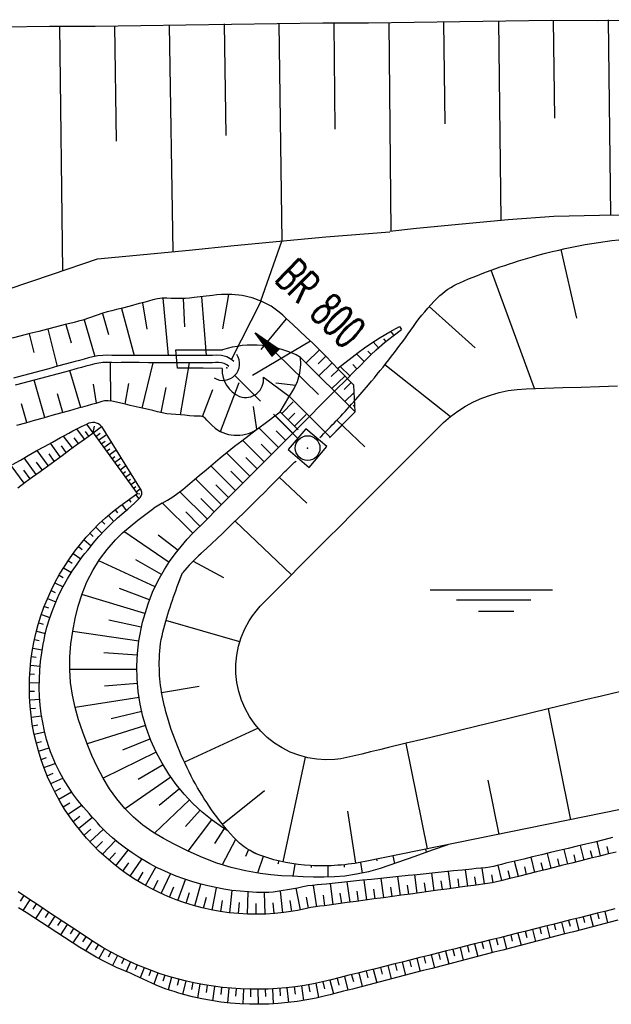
# Model space of a CAD drawing. Extents: x 0 to 1135, y 0 to 420.
# Tile 26 of 81: x 551 to 583, y 117 to 171. Entities that reach past the tile are written whole.
import ezdxf
from ezdxf.enums import TextEntityAlignment as Align

# ---------------------------------------------------------------- set-up
doc = ezdxf.new("R2010")
doc.units = 0
doc.header["$LTSCALE"] = 2
doc.header["$MEASUREMENT"] = 0
doc.linetypes.add('AUSGEZOGEN', pattern=[0])
doc.linetypes.add('GESTRICH-X2', pattern=[1.5, 1, -0.5])
doc.layers.get('0').update_dxf_attribs({"color": 8, "linetype": 'AUSGEZOGEN'})
for name, color, linetype in [('BOESCHG', 8, 'AUSGEZOGEN'), ('Boeschungen', 15, 'CONTINUOUS'), ('DURCHL', 200, 'GESTRICH-X2'), ('KANAL', 200, 'GESTRICH-X2'), ('PFEIL', 200, 'CONTINUOUS'), ('Regenrückhaltebecken', 15, 'CONTINUOUS'), ('RRB', 4, 'AUSGEZOGEN'), ('SCHSYMBOL', 200, 'AUSGEZOGEN'), ('TEXTO', 200, 'CONTINUOUS'), ('TEXTU', 4, 'CONTINUOUS'), ('Zufahrt_RRB', 15, 'CONTINUOUS')]:
    doc.layers.add(name, color=color, linetype=linetype)
doc.styles.add('ROMANS', font='romans.shx', dxfattribs={"width": 0.8})

# ---------------------------------------------------------------- blocks, each defined once
blk = doc.blocks.new('40')
at = {"color": 0}
blk.add_arc((0.025, 0.311), 0.91, 192.5363, 347.4637, dxfattribs=at)
blk.add_point((0, 0), dxfattribs=at)
blk = doc.blocks.new('20')
blk.add_lwpolyline([(-0.754, -0.751), (0.754, -0.751), (0.754, 0.75), (-0.754, 0.75)], close=True)
blk.add_circle((0, 0), 0.676)
blk.add_point((0, 0))
blk = doc.blocks.new('WASSER2')
at = {"layer": 'TEXTU'}
for p, q in [((-3.34, 0.005), (3.358, 0.005)), ((-1.904, -0.538), (2.16, -0.538)), ((-0.701, -1.159), (1.239, -1.159))]:
    blk.add_line(p, q, dxfattribs=at)
blk = doc.blocks.new('PFEIL2')
at = {"color": 0}
for p, q in [((0.88, 0.002), (-2.401, -0.012)), ((0.881, -0.271), (0.879, 0.276)), ((0.879, 0.276), (2.429, 0.009)), ((0.911, 0.27), (0.879, 0.265)), ((0.965, 0.261), (0.879, 0.246)), ((1.019, 0.252), (0.879, 0.228)), ((1.073, 0.242), (0.879, 0.209)), ((1.127, 0.233), (0.879, 0.191)), ((1.181, 0.224), (0.879, 0.172)), ((1.235, 0.214), (0.879, 0.154)), ((1.289, 0.205), (0.879, 0.135)), ((1.343, 0.196), (0.879, 0.117)), ((1.397, 0.187), (0.879, 0.098)), ((1.451, 0.177), (0.879, 0.08)), ((1.505, 0.168), (0.879, 0.061)), ((1.559, 0.159), (0.88, 0.043)), ((1.613, 0.149), (0.88, 0.024)), ((1.668, 0.14), (0.88, 0.006)), ((1.722, 0.131), (0.88, -0.013)), ((1.776, 0.121), (0.88, -0.031)), ((1.83, 0.112), (0.88, -0.05)), ((1.884, 0.103), (0.88, -0.068)), ((1.938, 0.094), (0.88, -0.087)), ((1.992, 0.084), (0.88, -0.105)), ((2.046, 0.075), (0.88, -0.124)), ((2.1, 0.066), (0.88, -0.142)), ((2.154, 0.056), (0.88, -0.161)), ((2.208, 0.047), (0.88, -0.179)), ((2.262, 0.038), (0.881, -0.198)), ((2.316, 0.029), (0.881, -0.216)), ((2.37, 0.019), (0.881, -0.235)), ((2.424, 0.01), (0.881, -0.253)), ((2.429, 0.009), (0.881, -0.271))]:
    blk.add_line(p, q, dxfattribs=at)

msp = doc.modelspace()

# ---------------------------------------------------------------- linework, layer by layer
at = {"layer": 'BOESCHG'}
for p, q in [((581.226, 154.368), (580.384, 158.122)), ((578.917, 150.521), (576.551, 156.988)), ((575.67, 152.739), (573.152, 154.994)), ((574.313, 148.977), (570.727, 151.814)), ((569.633, 147.338), (568.107, 148.794)), ((564.953, 145.663), (566.456, 144.254)), ((562.542, 143.271), (565.618, 140.334)), ((560.238, 141.08), (561.893, 140.178)), ((562.795, 136.66), (558.753, 137.832)), ((560.571, 134.218), (558.517, 133.877)), ((579.661, 132.999), (580.892, 126.939)), ((563.803, 131.949), (559.762, 130.086)), ((571.88, 131.117), (573.052, 125.347)), ((566.377, 130.371), (565.153, 124.637)), ((576.371, 129.1), (576.972, 126.143)), ((564.137, 128.522), (561.848, 126.685)), ((568.681, 127.415), (569.13, 124.562))]:
    msp.add_line(p, q, dxfattribs=at)
for points in [[(567.175, 147.837, 0.003686), (567.948, 148.627, 0.016841), (569.833, 150.718, 0.021848), (572.293, 153.911, -0.043331), (573.603, 155.468, -0.094439), (574.826, 156.299, -0.032796), (578.807, 157.72, -0.05145), (584.63, 158.745, -0.033924)], [(565.264, 145.981, 0.00278), (565.869, 146.554, 0.016841)], [(583.617, 127.494), (569.644, 124.655, -0.063726), (566.665, 124.437, -0.069974), (563.994, 124.961, -0.126352), (562.442, 125.99, -0.060957), (560.249, 129.109, -0.054553), (558.748, 132.846, -0.075303), (558.39, 135.749, -0.059427), (558.634, 137.406, -0.03099), (559.664, 140.44, -0.100744)]]:
    msp.add_lwpolyline(points, format="xyb", dxfattribs=at)
at = {"layer": 'BOESCHG', "linetype": 'Continuous'}
for points in [[(564.039, 138.753), (564.745, 139.461), (565.452, 140.168), (566.159, 140.876), (566.865, 141.583), (567.572, 142.291), (568.279, 142.999), (568.985, 143.706), (569.692, 144.414), (570.398, 145.121), (571.105, 145.829), (571.812, 146.536), (572.518, 147.244), (572.872, 147.597), (573.225, 147.952), (573.459, 148.189), (573.694, 148.425), (573.936, 148.655), (574.316, 148.98), (574.717, 149.278), (575.139, 149.546), (575.579, 149.783), (576.035, 149.988), (576.504, 150.16), (576.984, 150.3), (577.474, 150.402), (577.969, 150.467), (578.468, 150.504), (578.967, 150.522), (579.467, 150.535), (579.967, 150.549), (580.467, 150.565), (581.466, 150.596), (582.466, 150.627), (583.465, 150.658)], [(583.559, 133.942), (582.587, 133.707), (581.615, 133.472), (580.643, 133.237), (579.671, 133.002), (578.699, 132.767), (577.727, 132.531), (576.756, 132.296), (575.784, 132.061), (574.812, 131.826), (573.84, 131.591), (572.868, 131.356), (571.896, 131.121), (570.924, 130.885), (570.438, 130.768), (569.952, 130.65), (569.466, 130.531), (568.98, 130.415), (568.654, 130.343), (568.327, 130.281), (567.997, 130.238), (567.498, 130.219), (566.999, 130.253), (566.506, 130.336), (566.024, 130.467), (565.557, 130.646), (565.11, 130.87), (564.688, 131.138), (564.295, 131.447), (563.935, 131.794), (563.611, 132.174), (563.327, 132.585), (563.085, 133.023), (562.888, 133.482), (562.738, 133.959), (562.637, 134.448), (562.584, 134.945), (562.582, 135.445), (562.629, 135.942), (562.726, 136.432), (562.871, 136.911), (563.062, 137.374), (563.301, 137.812), (563.488, 138.087), (563.691, 138.351), (563.901, 138.61)]]:
    msp.add_lwpolyline(points, dxfattribs=at)
at = {"layer": 'BOESCHG'}
for centre, radius, start, end in [((476.582, 232.341), 123.784, 312.78962, 315.75958), ((568.239, 133.325), 11.143, 132.7896, 140.3197)]:
    msp.add_arc(centre, radius, start, end, dxfattribs=at)
at = {"layer": 'Boeschungen', "linetype": 'Continuous'}
for points in [[(539.859, 170.08), (540.97, 170.163), (542.37, 170.178), (544.872, 170.217), (547.374, 170.255), (549.876, 170.293), (552.377, 170.331), (554.878, 170.32), (557.379, 170.358), (559.831, 170.398), (562.333, 170.436), (564.835, 170.474), (567.336, 170.513), (569.837, 170.501), (572.338, 170.539), (574.84, 170.577), (577.342, 170.616), (579.844, 170.654), (582.344, 170.642), (584.846, 170.681)], [(579.944, 170.652), (580.012, 165.298)], [(582.945, 170.678), (583.082, 160.021)], [(552.927, 170.318), (553.098, 156.96)], [(555.929, 170.344), (556.023, 164.04)], [(558.93, 170.37), (559.125, 158.011)], [(561.933, 170.446), (562.032, 164.341)], [(564.935, 170.472), (565.091, 158.564)], [(567.936, 170.498), (567.993, 164.695)], [(570.938, 170.524), (571.056, 159.117)], [(573.939, 170.55), (574.002, 164.996)], [(576.942, 170.626), (577.073, 159.719)], [(571.006, 159.119), (572.461, 159.283), (574.967, 159.521), (577.474, 159.759), (579.98, 159.947), (582.481, 159.986), (584.933, 160.025), (587.435, 160.064), (589.936, 160.102), (592.438, 160.14), (594.94, 160.178), (597.44, 160.167), (599.942, 160.205), (602.444, 160.243), (604.945, 160.282), (607.448, 160.37), (609.901, 160.459), (612.063, 160.63)], [(539.992, 152.547), (540.086, 152.579), (542.607, 153.417), (545.079, 154.257), (547.55, 155.096), (550.071, 155.934), (552.543, 156.773), (555.014, 157.613), (557.521, 157.851), (560.028, 158.089), (562.484, 158.329), (564.991, 158.567), (567.498, 158.805), (571.009, 159.081)]]:
    msp.add_lwpolyline(points, dxfattribs=at)
at = {"layer": 'DURCHL'}
msp.add_line((562.514, 151.231), (565.971, 147.79), dxfattribs=at)
at = {"layer": 'KANAL'}
msp.add_line((562.514, 151.231), (565.971, 147.79), dxfattribs=at)
at = {"layer": 'Regenrückhaltebecken', "linetype": 'Continuous'}
for p, q in [((561.862, 153.789), (562.185, 155.661)), ((557.468, 155.202), (557.71, 153.766)), ((558.573, 155.45), (558.881, 152.33)), ((559.694, 155.435), (559.774, 153.882)), ((560.694, 155.538), (560.948, 152.327)), ((562.33, 152.109), (563.969, 155.293)), ((555.272, 154.627), (555.609, 153.479)), ((556.312, 154.9), (557.016, 152.331)), ((553.281, 154.021), (553.559, 153.013)), ((554.278, 154.278), (554.868, 152.275)), ((563.955, 152.656), (565.352, 154.321)), ((551.27, 153.508), (551.529, 152.481)), ((552.283, 153.767), (552.804, 151.727)), ((571.225, 153.427), (571.057, 153.645)), ((571.537, 153.909), (571.649, 153.746)), ((563.489, 151.247), (566.653, 153.128)), ((570.377, 152.742), (570.091, 153.066)), ((570.793, 153.091), (570.681, 153.228)), ((567.153, 152.636), (566.419, 151.925)), ((569.592, 151.987), (569.177, 152.405)), ((569.979, 152.373), (569.803, 152.558)), ((555.729, 149.837), (555.723, 151.933)), ((557.443, 149.445), (558.054, 151.93)), ((559.552, 149.086), (560.033, 151.929)), ((569.11, 149.237), (566.122, 152.221)), ((567.501, 152.277), (567.08, 151.869)), ((567.849, 151.918), (567.126, 151.218)), ((569.204, 151.595), (568.969, 151.83)), ((554.099, 149.479), (553.499, 151.5)), ((568.196, 151.558), (567.796, 151.171)), ((568.814, 151.204), (568.287, 151.73)), ((552.122, 148.927), (551.546, 150.976)), ((554.958, 149.72), (554.779, 150.759)), ((556.521, 149.658), (556.728, 150.794)), ((561.735, 148.164), (562.753, 150.852)), ((564.758, 150.82), (565.858, 150.696)), ((568.544, 151.199), (567.834, 150.512)), ((568.892, 150.84), (568.51, 150.47)), ((553.103, 149.2), (552.816, 150.22)), ((558.482, 149.198), (558.765, 150.564)), ((560.758, 148.984), (561.319, 150.466)), ((569.053, 150.3), (568.542, 149.805)), ((569.11, 149.237), (569.032, 150.695)), ((551.141, 148.653), (550.852, 149.682)), ((564.999, 149.245), (565.468, 150.048)), ((565.085, 149.159), (565.721, 149.796)), ((563.733, 148.296), (563.545, 149.533)), ((565.979, 148.266), (564.999, 149.245)), ((565.438, 148.806), (565.805, 149.172)), ((569.089, 149.639), (568.994, 149.547)), ((565.69, 148.076), (564.724, 149.041)), ((565.792, 148.452), (566.428, 149.089)), ((564.909, 147.294), (563.834, 148.368)), ((565.299, 147.685), (564.789, 148.195)), ((564.128, 146.512), (562.941, 147.698)), ((563.347, 145.73), (562.066, 147.01)), ((564.518, 146.903), (563.953, 147.468)), ((563.737, 146.121), (563.117, 146.741)), ((562.566, 144.948), (561.214, 146.298)), ((562.956, 145.339), (562.298, 145.997)), ((561.785, 144.167), (560.36, 145.589)), ((561.004, 143.385), (559.51, 144.877)), ((562.175, 144.558), (561.481, 145.251)), ((561.395, 143.776), (560.667, 144.502)), ((558.541, 144.243), (558.09, 143.97)), ((560.223, 142.603), (558.566, 144.258)), ((560.614, 142.994), (559.832, 143.774)), ((558.928, 141.015), (556.454, 142.694)), ((559.414, 141.663), (558.333, 142.507)), ((559.917, 142.284), (560.204, 142.583)), ((558.155, 139.68), (555.075, 141.103)), ((558.508, 140.357), (557.112, 141.153)), ((557.85, 138.958), (556.203, 139.581)), ((557.598, 138.215), (554.153, 139.25)), ((564.039, 138.753), (563.901, 138.61)), ((564.039, 138.753), (564.039, 138.753)), ((557.403, 137.464), (555.629, 137.858)), ((557.264, 136.709), (553.648, 137.225)), ((557.183, 135.945), (555.351, 136.064)), ((557.157, 135.163), (553.488, 135.149)), ((557.19, 134.391), (555.383, 134.247)), ((557.281, 133.62), (553.783, 133.075)), ((557.428, 132.857), (555.755, 132.464)), ((557.635, 132.103), (554.436, 131.089)), ((557.899, 131.359), (556.37, 130.75)), ((558.217, 130.64), (555.316, 129.219)), ((558.592, 129.945), (557.23, 129.145)), ((559.02, 129.276), (556.513, 127.538)), ((559.5, 128.637), (558.384, 127.73)), ((560.036, 128.03), (558.122, 126.218)), ((560.618, 127.465), (559.825, 126.58)), ((561.251, 126.941), (559.951, 125.231)), ((561.933, 126.461), (561.404, 125.642)), ((562.564, 125.861), (561.819, 124.483)), ((563.261, 125.308), (563.099, 124.942)), ((564.065, 124.937), (563.756, 124.029)), ((571.168, 124.965), (571.265, 124.556)), ((572.955, 125.328), (572.995, 125.163)), ((564.923, 124.69), (564.88, 124.515)), ((565.805, 124.522), (565.698, 123.849)), ((566.702, 124.435), (566.693, 124.324)), ((567.602, 124.423), (567.605, 123.81)), ((568.497, 124.481), (568.509, 124.354)), ((569.388, 124.606), (569.486, 124.019)), ((570.277, 124.784), (570.296, 124.695))]:
    msp.add_line(p, q, dxfattribs=at)
for points in [[(569.032, 150.695), (568.192, 151.563), (567.845, 151.922), (567.497, 152.281), (567.149, 152.64), (566.974, 152.819), (566.796, 152.994), (566.613, 153.165), (566.427, 153.333), (566.059, 153.672), (565.691, 154.011), (565.506, 154.179), (565.322, 154.349), (565.14, 154.521), (564.954, 154.688), (564.504, 155.013), (564.006, 155.274), (563.472, 155.47), (562.917, 155.6), (562.354, 155.662), (561.795, 155.656), (561.544, 155.632), (561.295, 155.602), (560.795, 155.548), (560.295, 155.494), (560.045, 155.464), (559.795, 155.44), (559.545, 155.431), (559.295, 155.435), (559.045, 155.446)], [(559.045, 155.446), (558.795, 155.454), (558.544, 155.449), (558.295, 155.421), (558.043, 155.362), (557.795, 155.289), (557.545, 155.222), (557.295, 155.157), (556.795, 155.026), (556.295, 154.896), (556.045, 154.83), (555.794, 154.765), (555.544, 154.703), (555.294, 154.634), (554.933, 154.512), (554.575, 154.379), (554.213, 154.258), (553.971, 154.194), (553.728, 154.135), (553.486, 154.074), (553.244, 154.011), (552.759, 153.888), (552.275, 153.764), (551.79, 153.641), (551.305, 153.517), (550.821, 153.394), (550.336, 153.27)], [(560.204, 142.583), (560.91, 143.291), (561.617, 143.998), (562.324, 144.706), (563.03, 145.413), (563.737, 146.121), (564.443, 146.828), (565.15, 147.536), (565.857, 148.244), (566.563, 148.951), (567.27, 149.659), (567.977, 150.366), (568.683, 151.074), (569.037, 151.427), (569.39, 151.782), (569.677, 152.073), (569.966, 152.361), (570.263, 152.641), (570.711, 153.025), (571.176, 153.39), (571.649, 153.746)], [(568.138, 151.618), (568.542, 151.922), (568.944, 152.227), (569.277, 152.482), (569.613, 152.733), (569.955, 152.975), (570.47, 153.305), (571, 153.613), (571.537, 153.909)], [(559.026, 152.33), (558.793, 152.33), (558.293, 152.33), (557.793, 152.33), (557.293, 152.331), (556.793, 152.331), (556.293, 152.331), (556.043, 152.33), (555.793, 152.331), (555.543, 152.336), (555.293, 152.331), (555.021, 152.302), (554.751, 152.25), (554.509, 152.187), (554.268, 152.12), (554.027, 152.055), (553.786, 151.991), (553.303, 151.861), (552.82, 151.732), (552.337, 151.602), (551.854, 151.473), (551.371, 151.343), (550.888, 151.214), (550.405, 151.084)], [(562.464, 151.996), (562.361, 152.091), (562.092, 152.247), (561.793, 152.329), (561.544, 152.339), (561.293, 152.329), (561.043, 152.326), (560.793, 152.329), (560.543, 152.33), (560.293, 152.329), (559.793, 152.329), (559.293, 152.33), (559.026, 152.33)], [(561.824, 151.605), (560.79, 151.629), (559.382, 151.63), (559.294, 152.63), (561.84, 152.627)], [(559.028, 151.93), (558.793, 151.93), (558.293, 151.93), (557.793, 151.93), (557.293, 151.931), (556.793, 151.931), (556.293, 151.931), (556.043, 151.93), (555.793, 151.931), (555.543, 151.937), (555.293, 151.931), (555.073, 151.906), (554.855, 151.863), (554.613, 151.801), (554.372, 151.734), (554.131, 151.668), (553.889, 151.604), (553.406, 151.475), (552.923, 151.345), (552.44, 151.216), (551.957, 151.086), (551.474, 150.957), (550.992, 150.827), (550.509, 150.698)], [(562.187, 151.719), (562.078, 151.808), (561.942, 151.883), (561.793, 151.929), (561.628, 151.945), (561.461, 151.94), (561.293, 151.929), (561.043, 151.925), (560.793, 151.929), (560.543, 151.93), (560.293, 151.929), (559.793, 151.929), (559.293, 151.93), (559.028, 151.93)], [(564.083, 151.138), (565.499, 150.1), (566.606, 148.994), (567.739, 147.864), (569.109, 149.236), (566.122, 152.221)], [(565.471, 150.045), (565.758, 150.476), (565.954, 150.906), (566.081, 151.361), (566.134, 151.831), (566.117, 152.227)], [(559.044, 149.114), (559.041, 149.114), (558.792, 149.132), (558.541, 149.183), (558.292, 149.249), (558.042, 149.309), (557.792, 149.364), (557.292, 149.48), (556.792, 149.596), (556.542, 149.653), (556.292, 149.712), (556.044, 149.776), (555.792, 149.828), (555.595, 149.849), (555.397, 149.841), (555.235, 149.808), (555.075, 149.759), (554.916, 149.706), (554.676, 149.636), (554.434, 149.572), (554.193, 149.505), (553.953, 149.437), (553.471, 149.303), (552.989, 149.169), (552.508, 149.034), (552.026, 148.9), (551.544, 148.765), (551.063, 148.631), (550.581, 148.497)], [(558.541, 144.243), (558.834, 144.419), (559.123, 144.602), (559.403, 144.796), (559.667, 145.001), (559.924, 145.217), (560.178, 145.435), (560.563, 145.758), (560.949, 146.078), (561.335, 146.399), (561.72, 146.722), (562.106, 147.044), (562.497, 147.359), (562.898, 147.666), (563.303, 147.968), (563.706, 148.271), (564.109, 148.576), (564.997, 149.247)], [(561.442, 148.341), (561.261, 148.51), (561.084, 148.69), (560.993, 148.793), (560.898, 148.889), (560.792, 148.961), (560.637, 149.003), (560.467, 149.009), (560.292, 149.005), (560.039, 149.022), (559.792, 149.056), (559.543, 149.087), (559.292, 149.106), (559.044, 149.114)], [(567.696, 147.821), (568.402, 148.528), (569.109, 149.236)], [(574.172, 125.575), (573.31, 125.274), (572.362, 124.942), (571.887, 124.777), (571.413, 124.61), (570.94, 124.44), (570.465, 124.278), (569.831, 124.098), (569.186, 123.96), (568.535, 123.867), (567.966, 123.823), (567.395, 123.807), (566.823, 123.811), (566.251, 123.827), (565.664, 123.851), (565.078, 123.885), (564.494, 123.935), (563.912, 124.005), (563.11, 124.145), (562.318, 124.335), (561.541, 124.575), (560.748, 124.875), (559.973, 125.22), (559.21, 125.6), (558.618, 125.922), (558.041, 126.269), (557.489, 126.651), (556.974, 127.076), (556.496, 127.556), (556.062, 128.08), (555.669, 128.638), (555.315, 129.221), (554.991, 129.829), (554.7, 130.452), (554.436, 131.087), (554.197, 131.732), (553.975, 132.399), (553.783, 133.074), (553.632, 133.757), (553.531, 134.447), (553.488, 135.147), (553.498, 135.85), (553.555, 136.553), (553.653, 137.253), (553.784, 137.945), (553.954, 138.627), (554.168, 139.294), (554.432, 139.944), (554.747, 140.567), (555.113, 141.162), (555.528, 141.724), (555.988, 142.246), (556.377, 142.624), (556.787, 142.98), (557.213, 143.32), (557.649, 143.648), (558.09, 143.97)], [(562.133, 126.341), (561.845, 126.518), (561.278, 126.919), (560.739, 127.357), (560.23, 127.83), (559.754, 128.336), (559.313, 128.873), (558.908, 129.437), (558.542, 130.028), (558.217, 130.641), (557.932, 131.275), (557.691, 131.926), (557.493, 132.592), (557.341, 133.269), (557.234, 133.955), (557.172, 134.647), (557.157, 135.342), (557.188, 136.036), (557.266, 136.726), (557.469, 137.747), (557.771, 138.744), (558.025, 139.392), (558.322, 140.02), (558.666, 140.622), (558.955, 141.054), (559.264, 141.472), (559.587, 141.88), (559.917, 142.284)]]:
    msp.add_lwpolyline(points, dxfattribs=at)
for centre, radius, start, end in [((563.512, 147.477), 5.415, 61.1839, 107.992), ((563.426, 151.55), 1.603, 178.0491, 246.3583), ((563.109, 151.009), 0.983, 250.6621, 7.5435), ((562.62, 149.959), 2.001, 233.941, 307.3315)]:
    msp.add_arc(centre, radius, start, end, dxfattribs=at)
at = {"layer": 'RRB'}
for points in [[(567.175, 147.837, 0.003686), (567.948, 148.627, 0.016841), (569.833, 150.717, 0.021848), (572.293, 153.911, -0.043331), (573.603, 155.468, -0.094439), (574.826, 156.299, -0.032796), (578.807, 157.72, -0.05145), (584.63, 158.745, -0.033924)], [(583.617, 127.494), (569.644, 124.655, -0.063726), (566.665, 124.437, -0.069974), (563.994, 124.961, -0.126352), (562.442, 125.989, -0.060957), (560.249, 129.109, -0.054553), (558.748, 132.846, -0.075303), (558.39, 135.749, -0.059427), (558.634, 137.406, -0.03099), (559.664, 140.439, -0.100744)]]:
    msp.add_lwpolyline(points, format="xyb", dxfattribs=at)
for centre, radius, start, end in [((476.582, 232.341), 123.784, 312.78959, 315.75955), ((568.24, 133.325), 11.143, 132.7896, 140.3197)]:
    msp.add_arc(centre, radius, start, end, dxfattribs=at)
at = {"layer": 'Zufahrt_RRB', "linetype": 'Continuous'}
for p, q in [((563.94, 155.309), (565.091, 158.564)), ((554.289, 147.748), (553.874, 148.317)), ((554.526, 147.92), (554.343, 148.171)), ((554.765, 148.095), (554.424, 148.564)), ((554.765, 148.095), (554.841, 148.46)), ((554.765, 148.095), (555.234, 148.437)), ((554.765, 148.095), (557.181, 144.782)), ((554.913, 147.893), (555.161, 148.074)), ((555.234, 148.437), (557.4, 144.942)), ((552.97, 146.786), (552.43, 147.527)), ((553.63, 147.267), (553.153, 147.92)), ((553.959, 147.507), (553.736, 147.813)), ((555.06, 147.691), (555.498, 148.01)), ((555.207, 147.489), (555.422, 147.645)), ((555.354, 147.287), (555.762, 147.584)), ((552.311, 146.306), (551.707, 147.134)), ((553.3, 147.027), (553.046, 147.376)), ((555.502, 147.085), (555.686, 147.219)), ((555.649, 146.883), (556.027, 147.158)), ((551.652, 145.825), (550.993, 146.729)), ((551.982, 146.065), (551.665, 146.5)), ((552.641, 146.546), (552.355, 146.938)), ((555.796, 146.681), (555.963, 146.802)), ((555.944, 146.479), (556.291, 146.732)), ((550.993, 145.345), (550.284, 146.316)), ((551.322, 145.585), (550.98, 146.054)), ((556.091, 146.277), (556.244, 146.388)), ((556.238, 146.075), (556.555, 146.306)), ((556.385, 145.873), (556.537, 145.983)), ((556.533, 145.671), (556.819, 145.88)), ((556.68, 145.469), (556.805, 145.56)), ((556.827, 145.267), (557.083, 145.453)), ((556.974, 145.065), (557.105, 145.16)), ((557.122, 144.863), (557.348, 145.027)), ((556.718, 144.445), (556.823, 144.3)), ((557.093, 144.718), (557.263, 144.482)), ((557.181, 144.782), (557.314, 144.762)), ((555.968, 143.884), (556.099, 143.72)), ((556.341, 144.17), (556.578, 143.853)), ((555.251, 143.269), (555.409, 143.1)), ((555.603, 143.583), (555.893, 143.249)), ((554.911, 142.943), (555.25, 142.601)), ((554.268, 142.249), (554.655, 141.913)), ((554.584, 142.602), (554.765, 142.432)), ((553.967, 141.883), (554.17, 141.721)), ((553.407, 141.119), (553.617, 140.977)), ((553.679, 141.507), (554.093, 141.201)), ((553.148, 140.721), (553.577, 140.457)), ((552.906, 140.315), (553.124, 140.192)), ((552.469, 139.477), (552.693, 139.372)), ((552.679, 139.899), (553.121, 139.673)), ((552.275, 139.046), (552.729, 138.851)), ((552.098, 138.609), (552.328, 138.519)), ((551.938, 138.163), (552.404, 138.003)), ((551.794, 137.712), (552.03, 137.641)), ((551.558, 136.794), (551.813, 136.74)), ((551.667, 137.256), (552.153, 137.131)), ((551.467, 136.329), (551.988, 136.24)), ((551.393, 135.861), (551.655, 135.826)), ((551.337, 135.393), (551.868, 135.339)), ((551.3, 134.921), (551.567, 134.903)), ((551.281, 134.449), (551.821, 134.431)), ((551.279, 133.973), (551.553, 133.976)), ((551.296, 133.498), (551.848, 133.528)), ((551.331, 133.024), (551.61, 133.051)), ((551.384, 132.553), (551.947, 132.629)), ((551.455, 132.084), (551.74, 132.133)), ((551.544, 131.618), (552.12, 131.74)), ((551.651, 131.154), (551.941, 131.228)), ((551.775, 130.696), (552.362, 130.869)), ((551.917, 130.242), (552.215, 130.342)), ((552.076, 129.795), (552.696, 130.026)), ((552.253, 129.352), (552.574, 129.486)), ((552.447, 128.916), (553.112, 129.224)), ((552.659, 128.486), (553.001, 128.661)), ((552.887, 128.064), (553.591, 128.462)), ((553.132, 127.65), (553.493, 127.874)), ((553.394, 127.245), (554.132, 127.747)), ((553.671, 126.85), (554.048, 127.13)), ((553.963, 126.466), (554.727, 127.079)), ((554.27, 126.094), (554.647, 126.421)), ((554.59, 125.735), (555.328, 126.42)), ((554.924, 125.389), (555.287, 125.75)), ((555.272, 125.056), (555.985, 125.815)), ((581.635, 124.742), (581.438, 125.539)), ((582.535, 124.966), (582.34, 125.756)), ((582.985, 125.079), (582.887, 125.475)), ((555.635, 124.735), (555.984, 125.137)), ((556.01, 124.428), (556.691, 125.278)), ((578.935, 124.067), (578.732, 124.889)), ((579.835, 124.292), (579.634, 125.106)), ((580.735, 124.517), (580.536, 125.322)), ((581.185, 124.629), (581.086, 125.03)), ((582.085, 124.854), (581.987, 125.25)), ((556.399, 124.134), (556.727, 124.581)), ((556.798, 123.856), (557.427, 124.791)), ((557.629, 123.348), (558.194, 124.357)), ((577.13, 123.617), (576.931, 124.461)), ((578.035, 123.843), (577.829, 124.674)), ((578.485, 123.955), (578.383, 124.368)), ((579.385, 124.18), (579.284, 124.589)), ((580.285, 124.405), (580.185, 124.809)), ((557.209, 123.594), (557.507, 124.08)), ((558.498, 122.907), (558.996, 123.992)), ((571.587, 122.809), (571.444, 123.831)), ((572.506, 122.934), (572.367, 123.926)), ((573.426, 123.059), (573.291, 124.021)), ((574.345, 123.184), (574.214, 124.116)), ((575.262, 123.308), (575.139, 124.211)), ((575.718, 123.371), (575.661, 123.815)), ((576.188, 123.433), (576.056, 124.304)), ((576.662, 123.503), (576.58, 123.929)), ((577.586, 123.731), (577.481, 124.149)), ((558.059, 123.119), (558.326, 123.644)), ((558.945, 122.712), (559.175, 123.271)), ((559.399, 122.535), (559.819, 123.68)), ((560.328, 122.234), (560.658, 123.424)), ((567.002, 122.188), (566.816, 123.357)), ((567.909, 122.309), (567.752, 123.451)), ((568.83, 122.434), (568.673, 123.546)), ((569.749, 122.559), (569.597, 123.641)), ((570.668, 122.684), (570.52, 123.736)), ((572.047, 122.871), (571.976, 123.375)), ((572.966, 122.996), (572.897, 123.485)), ((573.885, 123.121), (573.819, 123.595)), ((574.803, 123.246), (574.74, 123.705)), ((550.972, 122.795), (550.775, 122.497)), ((559.861, 122.375), (560.049, 122.96)), ((561.278, 122.007), (561.512, 123.222)), ((562.242, 121.856), (562.377, 123.079)), ((563.209, 121.781), (563.258, 122.994)), ((564.18, 121.783), (564.141, 122.968)), ((565.153, 121.861), (565.015, 123.042)), ((566.115, 122.014), (565.881, 123.197)), ((567.446, 122.245), (567.37, 122.824)), ((568.368, 122.371), (568.291, 122.935)), ((569.289, 122.496), (569.212, 123.045)), ((570.208, 122.621), (570.134, 123.155)), ((571.128, 122.746), (571.055, 123.265)), ((551.313, 122.569), (550.923, 121.982)), ((551.652, 122.345), (551.46, 122.053)), ((560.802, 122.112), (560.978, 122.705)), ((561.76, 121.922), (561.851, 122.533)), ((562.726, 121.809), (562.771, 122.419)), ((563.693, 121.773), (563.697, 122.373)), ((564.666, 121.812), (564.623, 122.399)), ((565.639, 121.929), (565.542, 122.522)), ((566.56, 122.117), (566.451, 122.704)), ((551.994, 122.119), (551.61, 121.542)), ((552.333, 121.894), (552.143, 121.607)), ((552.673, 121.669), (552.295, 121.097)), ((581.971, 121.734), (582.131, 121.103)), ((582.367, 121.832), (582.446, 121.519)), ((582.763, 121.931), (582.92, 121.308)), ((553.013, 121.444), (552.825, 121.159)), ((553.353, 121.219), (552.978, 120.65)), ((579.597, 121.141), (579.761, 120.489)), ((579.992, 121.24), (580.074, 120.916)), ((580.388, 121.338), (580.551, 120.694)), ((580.784, 121.437), (580.865, 121.117)), ((581.18, 121.536), (581.341, 120.899)), ((581.576, 121.635), (581.656, 121.318)), ((553.693, 120.994), (553.507, 120.711)), ((554.032, 120.77), (553.665, 120.207)), ((577.618, 120.647), (577.702, 120.312)), ((578.014, 120.745), (578.182, 120.08)), ((578.409, 120.844), (578.493, 120.513)), ((578.805, 120.943), (578.971, 120.285)), ((579.201, 121.042), (579.284, 120.714)), ((554.372, 120.544), (554.191, 120.266)), ((554.71, 120.322), (554.359, 119.77)), ((555.05, 120.108), (554.882, 119.834)), ((575.243, 120.054), (575.33, 119.709)), ((575.639, 120.153), (575.812, 119.466)), ((576.035, 120.251), (576.121, 119.91)), ((576.43, 120.35), (576.602, 119.671)), ((576.826, 120.449), (576.912, 120.111)), ((577.222, 120.548), (577.392, 119.876)), ((555.394, 119.903), (555.079, 119.358)), ((555.743, 119.706), (555.594, 119.435)), ((556.096, 119.518), (555.819, 118.981)), ((573.264, 119.56), (573.443, 118.852)), ((573.66, 119.658), (573.749, 119.307)), ((574.056, 119.757), (574.232, 119.057)), ((574.451, 119.856), (574.539, 119.508)), ((574.847, 119.955), (575.022, 119.262)), ((556.454, 119.338), (556.325, 119.072)), ((556.817, 119.167), (556.578, 118.644)), ((557.183, 119.005), (557.071, 118.742)), ((570.889, 118.967), (571.073, 118.239)), ((571.285, 119.066), (571.377, 118.703)), ((571.681, 119.164), (571.863, 118.443)), ((572.077, 119.263), (572.167, 118.904)), ((572.472, 119.362), (572.653, 118.648)), ((572.868, 119.461), (572.958, 119.106)), ((557.553, 118.851), (557.333, 118.301)), ((557.927, 118.707), (557.819, 118.416)), ((558.303, 118.573), (558.09, 117.95)), ((558.682, 118.447), (558.578, 118.118)), ((568.91, 118.473), (569.005, 118.1)), ((569.306, 118.571), (569.494, 117.829)), ((569.702, 118.67), (569.795, 118.301)), ((570.098, 118.769), (570.283, 118.034)), ((570.494, 118.868), (570.586, 118.502)), ((559.063, 118.331), (558.868, 117.649)), ((559.449, 118.224), (559.357, 117.875)), ((559.835, 118.126), (559.666, 117.408)), ((560.224, 118.038), (560.146, 117.669)), ((560.614, 117.96), (560.475, 117.204)), ((561.007, 117.891), (560.945, 117.505)), ((566.555, 117.926), (566.624, 117.533)), ((566.948, 118), (567.101, 117.224)), ((567.336, 118.084), (567.422, 117.7)), ((567.726, 118.177), (567.911, 117.419)), ((568.119, 118.275), (568.214, 117.899)), ((568.515, 118.374), (568.704, 117.625)), ((561.401, 117.831), (561.293, 117.047)), ((561.797, 117.78), (561.751, 117.383)), ((562.194, 117.74), (562.119, 116.936)), ((562.59, 117.708), (562.563, 117.303)), ((562.987, 117.687), (562.953, 116.871)), ((563.385, 117.675), (563.378, 117.266)), ((563.782, 117.673), (563.789, 116.853)), ((564.181, 117.681), (564.193, 117.271)), ((564.578, 117.697), (564.624, 116.879)), ((564.976, 117.724), (565.008, 117.317)), ((565.372, 117.76), (565.456, 116.95)), ((565.767, 117.806), (565.819, 117.405)), ((566.162, 117.861), (566.282, 117.067))]:
    msp.add_line(p, q, dxfattribs=at)
for points in [[(550.351, 146.355), (550.785, 146.608), (551.22, 146.861), (551.658, 147.108), (552.102, 147.348), (552.545, 147.59), (552.987, 147.831), (553.209, 147.951), (553.431, 148.072), (553.65, 148.196), (553.872, 148.316), (554.103, 148.425), (554.337, 148.526), (554.424, 148.563)], [(550.651, 145.095), (551.055, 145.39), (551.459, 145.684), (551.863, 145.979), (552.267, 146.273), (552.671, 146.568), (553.075, 146.862), (553.479, 147.157), (553.883, 147.452), (554.287, 147.746), (554.691, 148.041), (554.765, 148.095)], [(583.386, 125.179), (582.901, 125.058), (582.416, 124.937), (581.93, 124.815), (581.445, 124.694), (580.96, 124.573), (580.475, 124.452), (579.99, 124.331), (579.505, 124.21), (579.02, 124.089), (578.535, 123.968), (578.05, 123.847), (577.564, 123.725), (577.079, 123.604), (576.837, 123.543), (576.593, 123.489), (576.346, 123.452), (576.098, 123.422), (575.85, 123.389), (575.602, 123.355), (575.107, 123.287), (574.611, 123.22), (574.116, 123.153), (573.62, 123.085), (573.125, 123.018), (572.629, 122.951), (572.134, 122.883), (571.639, 122.816), (571.143, 122.748), (570.648, 122.681), (570.152, 122.614), (569.657, 122.546), (569.161, 122.479), (568.666, 122.412), (568.17, 122.344), (567.675, 122.277), (567.428, 122.242), (567.18, 122.21), (566.931, 122.18), (566.684, 122.142), (566.44, 122.089), (566.197, 122.031), (565.952, 121.982), (565.705, 121.94), (565.21, 121.868), (564.713, 121.816), (564.214, 121.784), (563.714, 121.773), (563.214, 121.781), (562.715, 121.81), (562.218, 121.859), (561.723, 121.928), (561.231, 122.016), (560.742, 122.125), (560.259, 122.253), (559.781, 122.4), (559.31, 122.567), (558.846, 122.753), (558.389, 122.957), (557.942, 123.179), (557.503, 123.419), (557.075, 123.677), (556.657, 123.951), (556.25, 124.243), (555.856, 124.55), (555.475, 124.873), (555.106, 125.211), (554.752, 125.564), (554.412, 125.931), (554.088, 126.311), (553.779, 126.704), (553.486, 127.109), (553.209, 127.526), (552.95, 127.953), (552.708, 128.391), (552.484, 128.838), (552.278, 129.293), (552.09, 129.757), (551.922, 130.227), (551.772, 130.704), (551.642, 131.187), (551.531, 131.675), (551.441, 132.166), (551.37, 132.661), (551.319, 133.159), (551.288, 133.658), (551.277, 134.158), (551.287, 134.657), (551.316, 135.156), (551.366, 135.654), (551.436, 136.149), (551.525, 136.641), (551.635, 137.129), (551.764, 137.612), (551.912, 138.089), (552.079, 138.56), (552.266, 139.024), (552.471, 139.48), (552.694, 139.928), (552.935, 140.366), (553.193, 140.794), (553.468, 141.211), (553.76, 141.617), (554.069, 142.011), (554.392, 142.392), (554.731, 142.759), (555.085, 143.113), (555.452, 143.452), (555.833, 143.776), (556.226, 144.084), (556.427, 144.233), (556.63, 144.38), (557.034, 144.675), (557.181, 144.782)], [(583.187, 125.973), (582.703, 125.849), (582.218, 125.726), (581.732, 125.61), (581.246, 125.493), (580.76, 125.376), (580.274, 125.259), (579.787, 125.143), (579.301, 125.026), (578.815, 124.909), (578.329, 124.793), (577.842, 124.677), (577.356, 124.561), (577.112, 124.505), (576.869, 124.446), (576.673, 124.394), (576.476, 124.35), (576.228, 124.318), (575.979, 124.298), (575.729, 124.273), (575.481, 124.246), (574.983, 124.195), (574.486, 124.144), (573.988, 124.093), (573.49, 124.042), (572.993, 123.99), (572.495, 123.939), (571.997, 123.888), (571.5, 123.837), (571.002, 123.786), (570.505, 123.734), (570.007, 123.683), (569.509, 123.632), (569.012, 123.581), (568.514, 123.53), (568.016, 123.478), (567.519, 123.427), (567.27, 123.401), (567.021, 123.376), (566.772, 123.353), (566.524, 123.323), (566.237, 123.271), (565.952, 123.211), (565.508, 123.126), (565.063, 123.049), (564.84, 123.014), (564.615, 122.987), (564.389, 122.973), (564.163, 122.968), (563.711, 122.973), (563.26, 122.993), (562.81, 123.03), (562.363, 123.081), (561.917, 123.148), (561.475, 123.23), (561.035, 123.327), (560.599, 123.439), (560.167, 123.566), (559.739, 123.707), (559.316, 123.863), (558.897, 124.033), (558.484, 124.218), (558.279, 124.315), (558.076, 124.417), (557.876, 124.525), (557.68, 124.639), (557.292, 124.876), (556.911, 125.125), (556.537, 125.388), (556.172, 125.664), (555.819, 125.957), (555.482, 126.268), (555.159, 126.596), (555.006, 126.767), (554.854, 126.939), (554.699, 127.11), (554.543, 127.28), (554.233, 127.627), (553.938, 127.989), (553.659, 128.364), (553.396, 128.753), (553.15, 129.155), (552.922, 129.569), (552.711, 129.993), (552.612, 130.209), (552.519, 130.428), (552.436, 130.65), (552.36, 130.876), (552.224, 131.331), (552.107, 131.793), (552.009, 132.26), (551.932, 132.73), (551.875, 133.204), (551.838, 133.681), (551.821, 134.158), (551.825, 134.636), (551.849, 135.114), (551.893, 135.591), (551.958, 136.065), (551.999, 136.3), (552.042, 136.536), (552.083, 136.772), (552.127, 137.008), (552.24, 137.474), (552.381, 137.933), (552.541, 138.386), (552.72, 138.831), (552.917, 139.269), (553.134, 139.697), (553.368, 140.116), (553.619, 140.525), (553.888, 140.922), (554.173, 141.307), (554.322, 141.495), (554.472, 141.682), (554.62, 141.87), (554.771, 142.057), (555.085, 142.42), (555.412, 142.772), (555.752, 143.114), (556.104, 143.444), (556.469, 143.762), (556.659, 143.921), (556.847, 144.082), (557.032, 144.253), (557.212, 144.43), (557.341, 144.562)], [(583.32, 122.07), (582.835, 121.949), (582.349, 121.828), (581.864, 121.707), (581.379, 121.586), (580.894, 121.465), (580.409, 121.344), (579.924, 121.222), (579.439, 121.101), (578.954, 120.98), (578.469, 120.859), (577.984, 120.738), (577.498, 120.617), (577.013, 120.496), (576.528, 120.375), (576.043, 120.253), (575.558, 120.132), (575.073, 120.011), (574.588, 119.89), (574.103, 119.769), (573.618, 119.648), (573.132, 119.527), (572.647, 119.406), (572.162, 119.285), (571.677, 119.163), (571.192, 119.042), (570.707, 118.921), (570.222, 118.8), (569.737, 118.679), (569.252, 118.558), (568.766, 118.437), (568.281, 118.316), (567.796, 118.195), (567.31, 118.078), (566.821, 117.975), (566.329, 117.887), (565.834, 117.814), (565.337, 117.756), (564.839, 117.714), (564.34, 117.686), (563.84, 117.673), (563.34, 117.676), (562.84, 117.694), (562.342, 117.727), (561.844, 117.775), (561.348, 117.838), (560.854, 117.916), (560.363, 118.009), (559.875, 118.117), (559.39, 118.239), (558.909, 118.377), (558.433, 118.528), (557.961, 118.694), (557.495, 118.875), (557.034, 119.069), (556.58, 119.277), (556.131, 119.499), (555.69, 119.734), (555.257, 119.983), (554.831, 120.245), (554.412, 120.518), (553.995, 120.794), (553.578, 121.07), (553.161, 121.346), (552.744, 121.622), (552.327, 121.898), (551.91, 122.174), (551.493, 122.45), (551.076, 122.726), (550.659, 123.002)], [(583.474, 121.451), (582.99, 121.326), (582.506, 121.201), (582.022, 121.075), (581.538, 120.95), (581.054, 120.824), (580.57, 120.699), (580.086, 120.574), (579.602, 120.448), (579.118, 120.323), (578.634, 120.197), (578.15, 120.072), (577.666, 119.947), (577.182, 119.821), (576.698, 119.696), (576.214, 119.57), (575.73, 119.445), (575.246, 119.32), (574.762, 119.194), (574.277, 119.069), (573.793, 118.943), (573.309, 118.818), (572.825, 118.693), (572.341, 118.567), (571.857, 118.442), (571.373, 118.316), (570.889, 118.191), (570.405, 118.066), (569.921, 117.94), (569.437, 117.815), (568.953, 117.689), (568.469, 117.564), (567.985, 117.439), (567.734, 117.374), (567.483, 117.311), (566.972, 117.196), (566.457, 117.097), (565.94, 117.013), (565.419, 116.946), (564.897, 116.897), (564.373, 116.866), (563.848, 116.853), (563.323, 116.857), (562.799, 116.879), (562.276, 116.92), (561.755, 116.979), (561.236, 117.056), (560.721, 117.152), (560.21, 117.265), (559.704, 117.396), (559.453, 117.47), (559.203, 117.546), (558.954, 117.622), (558.706, 117.703), (558.22, 117.893), (557.982, 118), (557.745, 118.109), (557.509, 118.219), (557.274, 118.329), (557.04, 118.44), (556.805, 118.549), (556.567, 118.649), (556.328, 118.748), (556.091, 118.853), (555.856, 118.963), (555.391, 119.193), (554.933, 119.437), (554.482, 119.696), (554.046, 119.965), (553.624, 120.233), (553.203, 120.504), (552.784, 120.776), (552.366, 121.05), (551.947, 121.324), (551.527, 121.596), (551.106, 121.865), (550.684, 122.133)]]:
    msp.add_lwpolyline(points, dxfattribs=at)
for centre, radius, start, end in [((554.758, 148.044), 0.617, 39.4808, 122.748), ((557.062, 144.8), 0.367, 319.5136, 22.7648)]:
    msp.add_arc(centre, radius, start, end, dxfattribs=at)

# ---------------------------------------------------------------- block references
at = {"layer": 'PFEIL', "rotation": 135.2966325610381}
msp.add_blockref('PFEIL2', (565.375, 151.862), dxfattribs=at)
at = {"layer": 'RRB'}
msp.add_blockref('WASSER2', (576.55, 139.505), dxfattribs=at)
at = {"layer": 'SCHSYMBOL'}
for name, p, rotation in [('40', (562.076, 151.64), 46.08671434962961), ('20', (566.503, 147.261), 319.744318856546)]:
    msp.add_blockref(name, p, dxfattribs=dict(at, rotation=rotation))

# ---------------------------------------------------------------- texts
at = {"layer": 'TEXTO', "style": 'ROMANS', "width": 0.6}
msp.add_text('BR 800', height=1.8, rotation=315.2966, dxfattribs=at).set_placement((566.584, 154.53), align=Align.CENTER)

doc.saveas('drawing.dxf')
